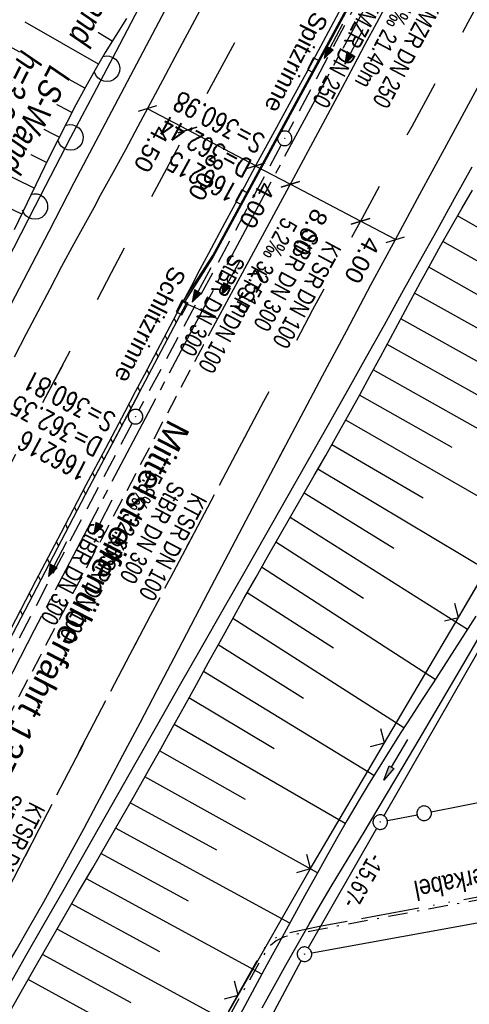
# Model space of a CAD drawing. Extents: x 509054 to 510017, y 459212 to 460305.
# Tile 6 of 63: x 509326 to 509372, y 459365 to 459466. Entities that reach past the tile are written whole.
import ezdxf

# ---------------------------------------------------------------- set-up
doc = ezdxf.new("R2010")
doc.units = 0
doc.header["$LTSCALE"] = 10
doc.header["$MEASUREMENT"] = 0
for name, pattern in [('ACAD_ISO13W100', [36, 12, -3, 12, -3, 0, -3, 0, -3]), ('ACHSE', [5.5, 4, -0.5, 0.5, -0.5]), ('AUSGEZOGEN', [0]), ('LT00', [0]), ('LT02', [0.4, 0.2, -0.2]), ('LT03', [0.5, 0.3, -0.2]), ('LT08', [0.42, 0.2, -0.1, 0.02, -0.1]), ('LT11', [0.3, 0.2, -0.1]), ('STRICHLINIE2', [0.375, 0.25, -0.125])]:
    doc.linetypes.add(name, pattern=pattern)
doc.layers.get('0').update_dxf_attribs({"linetype": 'LT00'})
for name, color, linetype in [('--EK_FBR', 1, 'LT00'), ('--EK_Halt-Pfeil', 4, 'LT00'), ('--EK_Haltung', 7, 'STRICHLINIE2'), ('--EK_Haltung-Text', 140, 'LT00'), ('--EK_Schacht-Text', 5, 'LT00'), ('--EL_DFK_AB_L', 21, 'LT00'), ('--EL_DFK_AB_P', 7, 'LT00'), ('--EL_Halt-Pfeil', 4, 'LT00'), ('--EL_Haltung', 182, 'STRICHLINIE2'), ('--EL_Haltung-Text', 182, 'LT00'), ('-AX-093', 35, 'ACHSE'), ('ABSTAND', 8, 'LT00'), ('BEMAßUNG', 255, 'Continuous'), ('DFK_AB_L', 21, 'LT00'), ('DFK_AB_P', 7, 'LT00'), ('DFK_GZPKT', 250, 'LT00'), ('DFK_KATASTER', 250, 'LT00'), ('GASLTG', 250, 'ACAD_ISO13W100'), ('GASLTG_TEXT', 250, 'Continuous'), ('LS-WAND_TEXT', 11, 'Continuous'), ('MITTELSTREIFEN-Ü_LINIE', 250, 'LT11'), ('MITTELSTREIFEN-Ü_TEXT', 11, 'LT03'), ('PFEIL', 140, 'AUSGEZOGEN'), ('RINNE_TEXT', 11, 'Continuous'), ('SCHLITZRINNE', 182, 'LT00'), ('V110_AFBR_BAB', 250, 'LT00'), ('V110_BOESCH', 250, 'LT00'), ('V110_BOSCHUNG', 250, 'LT00'), ('V110_GRABEN', 250, 'LT00'), ('V110_H_BORD', 8, 'LT00'), ('V110_KA_PRUF', 182, 'LT00'), ('V110_LAERM', 11, 'LT00'), ('V110_LD_MARK', 250, 'LT00'), ('V110_LG_MARK', 250, 'LT02'), ('V110_PARK_MS', 1, 'LT00'), ('V110_RINNE', 182, 'LT00'), ('V110_SCHLITZR', 182, 'LT00'), ('V110_SINKK', 182, 'LT00'), ('V110_ZAUN', 40, 'LT00'), ('V111_AFBR_BAB', 250, 'LT00'), ('V111_BOESCH', 250, 'LT00'), ('V111_BOSCHUNG', 250, 'LT00'), ('V111_GRABEN', 250, 'LT00'), ('V111_KA_PRUF', 182, 'LT00'), ('V111_LD_MARK', 250, 'LT00'), ('V111_LG_MARK', 250, 'LT02'), ('V111_SCHLITZR', 182, 'LT00'), ('V111_ZAUN', 40, 'LT00')]:
    doc.layers.add(name, color=color, linetype=linetype)
doc.styles.add('Arial', font='ARIAL.TTF')
doc.styles.add('Beschrift', font='ARIAL.TTF')
doc.styles.add('Haltungsbeschriftung', font='ARIAL.TTF', dxfattribs={"width": 0.75})
doc.styles.add('schachtbeschriftung', font='romans.shx', dxfattribs={"width": 0.75, "height": 2})
doc.styles.get("Standard").update_dxf_attribs({"font": 'ARIAL.TTF'})
doc.styles.add('Versorgungsltg', font='ARIAL.TTF', dxfattribs={"width": 0.8, "height": 2})

# ---------------------------------------------------------------- blocks, each defined once
blk = doc.blocks.new('SYMB7010')
at = {"color": 0, "linetype": 'ByBlock'}
for points in [[(-0.031408, 0.499213), (-0.093728, 0.49134), (-0.15457, 0.475719), (-0.212975, 0.452595), (-0.268021, 0.422333), (-0.31884, 0.385411), (-0.36463, 0.342411), (-0.40467, 0.29401), (-0.438329, 0.240973), (-0.465074, 0.184136), (-0.484486, 0.124395), (-0.496256, 0.062692), (-0.5002, 0)], [(-0.5002, 0), (-0.496256, -0.062692), (-0.484486, -0.124395), (-0.465075, -0.184136), (-0.438329, -0.240973), (-0.404671, -0.29401), (-0.36463, -0.342411), (-0.31884, -0.385411), (-0.268021, -0.422333), (-0.212975, -0.452595), (-0.154571, -0.475719), (-0.093728, -0.49134), (-0.031408, -0.499213), (0.031408, -0.499213)], [(0.5002, 0), (0.496256, 0.062692), (0.484485, 0.124395), (0.465074, 0.184136), (0.438329, 0.240973), (0.40467, 0.29401), (0.36463, 0.342411), (0.31884, 0.385411), (0.268021, 0.422333), (0.212975, 0.452595), (0.15457, 0.475719), (0.093728, 0.49134), (0.031408, 0.499213), (-0.031408, 0.499213)], [(0.031408, -0.499213), (0.093728, -0.491341), (0.15457, -0.475719), (0.212975, -0.452595), (0.268021, -0.422333), (0.31884, -0.385411), (0.36463, -0.342411), (0.404671, -0.294011), (0.438329, -0.240974), (0.465075, -0.184136), (0.484486, -0.124395), (0.496256, -0.062692), (0.500201, 0)]]:
    blk.add_lwpolyline(points, dxfattribs=at)
blk = doc.blocks.new('SYMB0003')
at = {"color": 0, "linetype": 'ByBlock'}
for p, q in [((-0.015712, 0), (0.010166, 0.012015)), ((0, -0.021257), (-0.015712, 0)), ((0.010166, 0.012015), (0, -0.021257))]:
    blk.add_line(p, q, dxfattribs=at)
for points in [[(-0.031395, 0.499013), (-0.093691, 0.491144), (-0.154509, 0.475528), (-0.21289, 0.452414), (-0.267913, 0.422164), (-0.318712, 0.385257), (-0.364484, 0.342274), (-0.404509, 0.293893), (-0.438154, 0.240877), (-0.464888, 0.184062), (-0.484292, 0.124345), (-0.496058, 0.062667), (-0.5, 0)], [(-0.5, 0), (-0.496058, -0.062667), (-0.484292, -0.124345), (-0.464888, -0.184062), (-0.438154, -0.240877), (-0.404509, -0.293893), (-0.364485, -0.342274), (-0.318712, -0.385257), (-0.267914, -0.422164), (-0.21289, -0.452414), (-0.154509, -0.475529), (-0.093691, -0.491144), (-0.031395, -0.499014), (0.031395, -0.499014)], [(0.5, 0), (0.496057, 0.062667), (0.484292, 0.124345), (0.464888, 0.184062), (0.438153, 0.240877), (0.404509, 0.293893), (0.364484, 0.342274), (0.318712, 0.385257), (0.267913, 0.422164), (0.21289, 0.452414), (0.154509, 0.475528), (0.093691, 0.491144), (0.031395, 0.499013), (-0.031395, 0.499013)], [(0.031395, -0.499014), (0.093691, -0.491144), (0.154509, -0.475529), (0.21289, -0.452414), (0.267914, -0.422164), (0.318712, -0.385257), (0.364485, -0.342274), (0.404509, -0.293893), (0.438154, -0.240877), (0.464889, -0.184062), (0.484292, -0.124345), (0.496058, -0.062667), (0.5, 0)]]:
    blk.add_lwpolyline(points, dxfattribs=at)
blk = doc.blocks.new('Pfreil3')
at = {"layer": 'PFEIL'}
blk.add_hatch(color=256, dxfattribs=at).paths.add_polyline_path([(-1.55, 0.27), (-1.55, -0.27), (0, 0)])
for p, q in [((-1.55, 0), (-4.83, 0)), ((-1.55, -0.27), (-1.55, 0.27)), ((-1.55, 0.27), (0, 0)), ((0, 0), (-1.55, -0.27))]:
    blk.add_line(p, q, dxfattribs=at)
blk = doc.blocks.new('SYMB7122')
at = {"color": 0, "linetype": 'ByBlock'}
for points in [[(-0.109975, -0.002365), (-0.106745, 0.026562), (-0.096041, 0.053629), (-0.078613, 0.076941), (-0.055681, 0.094866), (-0.028851, 0.106149), (0, 0.11)], [(0, 0.11), (0.028851, 0.106149), (0.055681, 0.094866), (0.078613, 0.076941), (0.096041, 0.053629), (0.106745, 0.026562), (0.109975, -0.002365)], [(-0.075234, -0.080249), (-0.093647, -0.057708), (-0.105504, -0.031126), (-0.109975, -0.002365)], [(0.109975, -0.002365), (0.105504, -0.031126), (0.093647, -0.057708), (0.075234, -0.080249)]]:
    blk.add_lwpolyline(points, dxfattribs=at)
blk = doc.blocks.new('_Oblique')
at = {"color": 0, "linetype": 'ByBlock', "lineweight": -2}
blk.add_line((-0.5, -0.5), (0.5, 0.5), dxfattribs=at)
blk = doc.blocks.new('SYMB0652')
at = {"color": 0, "linetype": 'ByBlock'}
blk.add_lwpolyline([(-0.15, -0.075), (0.15, -0.075), (0.15, 0.075), (-0.15, 0.075), (-0.15, -0.075)], dxfattribs=at)
blk = doc.blocks.new('SYMB0024')
at = {"color": 0, "linetype": 'ByBlock'}
for p, q in [((-0.5, 0.5), (0, 0)), ((0, 0), (0.5, 0.5))]:
    blk.add_line(p, q, dxfattribs=at)
blk = doc.blocks.new('SYMB0070')
at = {"color": 0, "linetype": 'ByBlock'}
for p, q in [((-0.5, 0), (0.2, 0)), ((0.5, 0), (0.2, 0.1)), ((0.2, 0.1), (0.2, 0)), ((0.468, 0), (0.21, 0.086)), ((0.21, 0.086), (0.21, -0.086)), ((0.21, -0.086), (0.468, 0)), ((0.22, -0.072), (0.437, 0)), ((0.23, -0.058), (0.405, 0)), ((0.24, -0.045), (0.374, 0)), ((0.342, 0), (0.25, 0.031)), ((0.25, 0.031), (0.25, -0.031)), ((0.25, -0.031), (0.342, 0)), ((0.26, -0.017), (0.31, 0)), ((0.27, -0.003), (0.279, 0))]:
    blk.add_line(p, q, dxfattribs=at)
for points in [[(0.2, 0), (0.2, -0.1), (0.5, 0)], [(0.437, 0), (0.22, 0.072), (0.22, -0.072)], [(0.405, 0), (0.23, 0.058), (0.23, -0.058)], [(0.374, 0), (0.24, 0.045), (0.24, -0.045)], [(0.31, 0), (0.26, 0.017), (0.26, -0.017)], [(0.279, 0), (0.27, 0.003), (0.27, -0.003)]]:
    blk.add_lwpolyline(points, dxfattribs=at)

msp = doc.modelspace()

# ---------------------------------------------------------------- linework, layer by layer
at = {"layer": '--EK_FBR'}
for points in [[(509290.81, 459365.58), (509299.42, 459384.34), (509309.45, 459405.59), (509319.52, 459426.17), (509329.1, 459444.59), (509331.69, 459449.58), (509341.72, 459468.61), (509344.27, 459473.29), (509352.93, 459489.1), (509359, 459500.23), (509365.25, 459511.56), (509367.57, 459515.68), (509370.03, 459520.19), (509373.45, 459526.27), (509381.26, 459540.26), (509388.97, 459553.97), (509398, 459570.09)], [(509325.16, 459367.24), (509326.72, 459369.96), (509328.61, 459373.28), (509330.51, 459376.6), (509332.4, 459379.93), (509334.28, 459383.26), (509336.17, 459386.59), (509338.06, 459389.91), (509340.3, 459393.84), (509342.54, 459397.77), (509344.78, 459401.7), (509347.02, 459405.63), (509349.27, 459409.56), (509351.42, 459413.33), (509353.57, 459417.11), (509355.71, 459420.88), (509357.85, 459424.67), (509359.98, 459428.45), (509361.8, 459431.7), (509363.61, 459434.95), (509365.42, 459438.2), (509367.22, 459441.45), (509369.03, 459444.7), (509370.84, 459447.95), (509372.66, 459451.2)], [(509346.43, 459435.55), (509345.22, 459436.14), (509344.42, 459436.57), (509343.22, 459437.09)], [(509316.06, 459351.35), (509317.37, 459353.67), (509318.92, 459356.39), (509320.48, 459359.11), (509322.04, 459361.82), (509323.6, 459364.53), (509325.16, 459367.24), (509326.72, 459369.96), (509328.61, 459373.28), (509330.51, 459376.6), (509332.4, 459379.93), (509334.28, 459383.26), (509336.17, 459386.59), (509338.06, 459389.91), (509340.3, 459393.84), (509342.54, 459397.77), (509344.78, 459401.7), (509347.02, 459405.63), (509349.27, 459409.56), (509351.42, 459413.33), (509353.57, 459417.11), (509355.71, 459420.88), (509355.91, 459421.24)]]:
    msp.add_lwpolyline(points, dxfattribs=at)
at = {"layer": '--EK_FBR', "color": 2}
msp.add_lwpolyline([(509363.98, 459468.21), (509362.79, 459466), (509361.61, 459463.79), (509360.43, 459461.57), (509359.25, 459459.36), (509354.25, 459450.03), (509349.23, 459440.72), (509348.3, 459439), (509347.36, 459437.27), (509346.43, 459435.55)], dxfattribs=at)
at = {"layer": '--EK_Haltung'}
for p, q in [((509363.02, 459472.39), (509353.7, 459454.8)), ((509353, 459453.48), (509338.35, 459426.15)), ((509337.65, 459424.82), (509323.15, 459397.24))]:
    msp.add_line(p, q, dxfattribs=at)
at = {"layer": '--EL_DFK_AB_L'}
for p, q in [((509380.5, 459413.99), (509363.55, 459384.39)), ((509362.81, 459383.09), (509355.76, 459370.79)), ((509355.04, 459369.48), (509338.54, 459338.67))]:
    msp.add_line(p, q, dxfattribs=at)
at = {"layer": '--EL_Haltung'}
for p, q in [((509363.02, 459472.39), (509353.7, 459454.8)), ((509353, 459453.48), (509338.35, 459426.15)), ((509337.65, 459424.82), (509323.15, 459397.24))]:
    msp.add_line(p, q, dxfattribs=at)
at = {"layer": '-AX-093', "ltscale": 0.2}
msp.add_lwpolyline([(509418.47, 459569.76), (509412.22, 459558.78), (509405.99, 459547.79), (509399.79, 459536.78), (509393.61, 459525.76), (509387.46, 459514.73), (509381.34, 459503.68), (509375.24, 459492.61), (509369.18, 459481.53), (509363.14, 459470.43), (509357.13, 459459.32), (509351.16, 459448.19), (509345.21, 459437.04), (509339.3, 459425.88), (509333.42, 459414.7), (509327.57, 459403.5), (509321.76, 459392.28), (509315.98, 459381.05), (509310.23, 459369.8), (509304.53, 459358.53)], dxfattribs=at)
at = {"layer": 'BEMAßUNG'}
for p, q in [((509343.35, 459455.01), (509339.22, 459457.19)), ((509350.37, 459451.31), (509343.35, 459455.01)), ((509353.93, 459449.41), (509350.36, 459451.29)), ((509361.15, 459445.61), (509353.93, 459449.41)), ((509364.75, 459443.71), (509361.15, 459445.61))]:
    msp.add_line(p, q, dxfattribs=at)
at = {"layer": 'DFK_AB_L'}
for p, q in [((509380.5, 459413.99), (509363.55, 459384.39)), ((509362.81, 459383.09), (509355.76, 459370.79)), ((509355.04, 459369.48), (509338.54, 459338.67))]:
    msp.add_line(p, q, dxfattribs=at)
at = {"layer": 'DFK_KATASTER'}
for p, q in [((509368.44, 459384.8), (509413.9, 459393.87)), ((509363.92, 459383.89), (509366.97, 459384.5)), ((509356.13, 459370.27), (509394.3, 459377.21)), ((509355.04, 459369.48), (509338.54, 459338.67))]:
    msp.add_line(p, q, dxfattribs=at)
at = {"layer": 'GASLTG', "ltscale": 0.05, "flags": 128}
msp.add_lwpolyline([(509732.48, 459567.69), (509729.94, 459565.36), (509725.51, 459562.81), (509720.09, 459559.78), (509714.04, 459556.13), (509710.28, 459553.89), (509696.3, 459545.64), (509680.28, 459535.94), (509675.54, 459533.13), (509662.67, 459524.53), (509661.31, 459523.49), (509654.68, 459518.01), (509641.53, 459507.31), (509616.04, 459486.4), (509597.79, 459472.06), (509592.36, 459467.67), (509583.44, 459461.06), (509571.13, 459452.34), (509560.96, 459446.08), (509536.18, 459431.58), (509531.7, 459429.29), (509524.56, 459425.59), (509512.62, 459419.97), (509500.19, 459414.01), (509494.35, 459411.46), (509484.5, 459407.13), (509475.95, 459403.85), (509460.65, 459398.15), (509446.94, 459393.44), (509428.45, 459387.85), (509407.17, 459382.36), (509385.48, 459378.15), (509377.07, 459376.74), (509356.92, 459372.99), (509353.25, 459372.22), (509352.3, 459371.75), (509351.45, 459371.07), (509350.6, 459369.66), (509337.3, 459345.94), (509334.65, 459340.87)], dxfattribs=at)
at = {"layer": 'GASLTG', "color": 80, "linetype": 'LT08', "flags": 128}
msp.add_lwpolyline([(509732.69, 459567.46), (509730.12, 459565.11), (509725.66, 459562.54), (509720.24, 459559.52), (509714.19, 459555.87), (509710.44, 459553.63), (509696.46, 459545.39), (509680.44, 459535.68), (509675.7, 459532.87), (509662.84, 459524.29), (509661.5, 459523.26), (509654.87, 459517.78), (509641.72, 459507.07), (509616.22, 459486.16), (509597.97, 459471.82), (509592.54, 459467.43), (509583.62, 459460.81), (509571.3, 459452.09), (509561.11, 459445.83), (509536.33, 459431.32), (509531.84, 459429.02), (509524.69, 459425.32), (509512.75, 459419.7), (509500.31, 459413.74), (509494.47, 459411.18), (509484.61, 459406.86), (509476.06, 459403.57), (509460.75, 459397.86), (509447.03, 459393.15), (509428.53, 459387.57), (509407.23, 459382.07), (509385.53, 459377.85), (509377.12, 459376.45), (509356.97, 459372.69), (509353.34, 459371.94), (509352.47, 459371.5), (509351.68, 459370.87), (509350.86, 459369.51), (509337.56, 459345.79), (509334.92, 459340.72)], dxfattribs=at)
at = {"layer": 'MITTELSTREIFEN-Ü_LINIE', "flags": 128}
msp.add_lwpolyline([(509346.43, 459435.55), (509345.01, 459432.89), (509343.6, 459430.23), (509342.19, 459427.57), (509341.7, 459426.63), (509340.79, 459424.9), (509339.39, 459422.24), (509338, 459419.57), (509336.6, 459416.9), (509334.49, 459412.86), (509332.37, 459408.83), (509330.26, 459404.8), (509328.14, 459400.76), (509326.03, 459396.73), (509323.39, 459391.66), (509320.76, 459386.59), (509318.14, 459381.52), (509315.53, 459376.44), (509313.51, 459372.48), (509311.49, 459368.51), (509309.48, 459364.55), (509307.47, 459360.58), (509305.75, 459357.16)], dxfattribs=at)
at = {"layer": 'SCHLITZRINNE'}
for p, q in [((509341.97, 459435.59), (509342.19, 459435.15)), ((509341.04, 459433.82), (509341.26, 459433.38)), ((509340.11, 459432.06), (509340.33, 459431.62)), ((509339.17, 459430.29), (509339.39, 459429.85)), ((509338.24, 459428.53), (509338.46, 459428.09)), ((509337.31, 459426.76), (509337.53, 459426.32)), ((509336.37, 459425), (509336.6, 459424.56)), ((509335.44, 459423.23), (509335.66, 459422.79)), ((509334.51, 459421.47), (509334.73, 459421.03)), ((509333.58, 459419.7), (509333.8, 459419.26)), ((509332.65, 459417.93), (509332.87, 459417.49)), ((509331.71, 459416.17), (509331.94, 459415.72)), ((509330.78, 459414.4), (509331.01, 459413.95)), ((509329.85, 459412.63), (509330.08, 459412.17)), ((509328.92, 459410.85), (509329.15, 459410.4)), ((509327.99, 459409.08), (509328.22, 459408.62)), ((509327.07, 459407.31), (509327.3, 459406.85)), ((509326.14, 459405.53), (509326.37, 459405.08))]:
    msp.add_line(p, q, dxfattribs=at)
msp.add_lwpolyline([(509342.88, 459437.31), (509340.89, 459433.53), (509338.89, 459429.76), (509337.98, 459428.04), (509336.89, 459425.98), (509334.9, 459422.2), (509332.9, 459418.42), (509330.3, 459413.48), (509327.71, 459408.53), (509325.12, 459403.58), (509322.54, 459398.63), (509320.4, 459394.49), (509318.27, 459390.35), (509316.13, 459386.21), (509314.01, 459382.07), (509311.88, 459377.92), (509309.87, 459373.99), (509307.86, 459370.05), (509305.85, 459366.11), (509303.85, 459362.17), (509302.3, 459359.1)], dxfattribs=at)
at = {"layer": 'V110_AFBR_BAB'}
for points in [[(509290.81, 459365.58), (509299.42, 459384.34), (509309.45, 459405.59), (509319.52, 459426.17), (509329.1, 459444.59), (509331.69, 459449.58), (509341.72, 459468.61), (509344.27, 459473.29), (509352.93, 459489.1), (509359, 459500.23), (509365.25, 459511.56), (509367.57, 459515.68), (509370.03, 459520.19), (509373.45, 459526.27), (509381.26, 459540.26), (509388.97, 459553.97), (509398, 459570.09)], [(509325.16, 459367.24), (509326.72, 459369.96), (509328.61, 459373.28), (509330.51, 459376.6), (509332.4, 459379.93), (509334.28, 459383.26), (509336.17, 459386.59), (509338.06, 459389.91), (509340.3, 459393.84), (509342.54, 459397.77), (509344.78, 459401.7), (509347.02, 459405.63), (509349.27, 459409.56), (509351.42, 459413.33), (509353.57, 459417.11), (509355.71, 459420.88), (509357.85, 459424.67), (509359.98, 459428.45), (509361.8, 459431.7), (509363.61, 459434.95), (509365.42, 459438.2), (509367.22, 459441.45), (509369.03, 459444.7), (509370.84, 459447.95), (509372.66, 459451.2)]]:
    msp.add_lwpolyline(points, dxfattribs=at)
at = {"layer": 'V110_AFBR_BAB', "color": 0}
msp.add_lwpolyline([(509363.98, 459468.21), (509362.79, 459466), (509361.61, 459463.79), (509360.43, 459461.57), (509359.25, 459459.36), (509354.25, 459450.03), (509349.23, 459440.72), (509348.3, 459439), (509347.36, 459437.27), (509346.43, 459435.55)], dxfattribs=at)
at = {"layer": 'V110_BOESCH'}
for points in [[(509337.08, 459466.49), (509335.97, 459464.74), (509334.89, 459462.98), (509333.86, 459461.2), (509332.85, 459459.41), (509331.87, 459457.6), (509330.92, 459455.78), (509329.99, 459453.96), (509329.08, 459452.12), (509328.18, 459450.27), (509327.29, 459448.43), (509326.41, 459446.57), (509325.53, 459444.72)], [(509324.75, 459363.64), (509326.28, 459366.35), (509327.82, 459369.04), (509329.26, 459371.55), (509330.7, 459374.05), (509332.15, 459376.55), (509333.6, 459379.04), (509335.05, 459381.54), (509336.49, 459384.04), (509337.92, 459386.55), (509339.35, 459389.06), (509340.59, 459391.27), (509341.82, 459393.48), (509343.04, 459395.69), (509344.26, 459397.91), (509345.48, 459400.13), (509346.71, 459402.34), (509347.93, 459404.56), (509349.16, 459406.77), (509350.4, 459408.97), (509351.59, 459411.06), (509352.78, 459413.15), (509353.98, 459415.23), (509355.18, 459417.32), (509356.38, 459419.41), (509357.57, 459421.49), (509358.76, 459423.59), (509359.94, 459425.69), (509361.11, 459427.8), (509362.16, 459429.71), (509363.2, 459431.63), (509364.23, 459433.56), (509365.26, 459435.48), (509366.29, 459437.41), (509367.33, 459439.33), (509368.38, 459441.24), (509369.43, 459443.15), (509370.5, 459445.05), (509371.59, 459446.93), (509372.69, 459448.8)]]:
    msp.add_lwpolyline(points, dxfattribs=at)
at = {"layer": 'V110_BOSCHUNG'}
for p, q in [((509335.6, 459464.14), (509320.54, 459473.37)), ((509332.8, 459459.31), (509317.77, 459467.57)), ((509334.18, 459461.76), (509326.65, 459466.11)), ((509330.14, 459454.26), (509315.1, 459461.87)), ((509331.45, 459456.81), (509323.94, 459460.76)), ((509327.57, 459449.02), (509312.37, 459456.35)), ((509328.85, 459451.66), (509321.3, 459455.37)), ((509326.29, 459446.33), (509318.64, 459449.99)), ((509390.36, 459435.19), (509371.13, 459446.15)), ((509379.26, 459438.06), (509369.63, 459443.51)), ((509387.44, 459430.03), (509368.17, 459440.86)), ((509376.35, 459432.82), (509366.72, 459438.2)), ((509384.53, 459424.83), (509365.29, 459435.54)), ((509373.47, 459427.55), (509363.88, 459432.9)), ((509381.59, 459419.55), (509362.47, 459430.29)), ((509370.58, 459422.3), (509361.06, 459427.71)), ((509378.57, 459414.22), (509359.64, 459425.14)), ((509367.61, 459417.08), (509358.2, 459422.6)), ((509375.44, 459408.89), (509356.77, 459420.09)), ((509364.58, 459411.91), (509355.34, 459417.61)), ((509372.15, 459403.57), (509353.91, 459415.11)), ((509361.47, 459406.77), (509352.45, 459412.57)), ((509368.84, 459398.43), (509350.98, 459409.99)), ((509358.36, 459401.64), (509349.49, 459407.36)), ((509365.62, 459393.45), (509348, 459404.69)), ((509355.28, 459396.48), (509346.51, 459401.99)), ((509362.53, 459388.53), (509345.01, 459399.26)), ((509352.27, 459391.29), (509343.5, 459396.53)), ((509359.59, 459383.58), (509341.99, 459393.79)), ((509349.32, 459386.07), (509340.48, 459391.08)), ((509356.73, 459378.52), (509338.97, 459388.39)), ((509346.38, 459380.84), (509337.46, 459385.74)), ((509353.88, 459373.33), (509335.95, 459383.11)), ((509343.45, 459375.61), (509334.44, 459380.5)), ((509351.01, 459368.08), (509332.94, 459377.9)), ((509340.51, 459370.37), (509331.43, 459375.31)), ((509348.15, 459362.81), (509329.93, 459372.71)), ((509337.57, 459365.14), (509328.44, 459370.12)), ((509345.26, 459357.52), (509326.95, 459367.53))]:
    msp.add_line(p, q, dxfattribs=at)
at = {"layer": 'V110_GRABEN'}
for points in [[(509373.02, 459404.95), (509371.93, 459403.23), (509370.83, 459401.51), (509369.73, 459399.8), (509368.62, 459398.09), (509367.51, 459396.37), (509366.4, 459394.66), (509365.3, 459392.95), (509364.21, 459391.22), (509363.13, 459389.5), (509362.06, 459387.76), (509360.92, 459385.85), (509359.79, 459383.93), (509358.69, 459382.01), (509357.59, 459380.07), (509356.51, 459378.13), (509355.43, 459376.18), (509354.36, 459374.23), (509353.3, 459372.27), (509351.53, 459369.03), (509349.77, 459365.78), (509348, 459362.54)], [(509351.05, 459364.61), (509352.27, 459366.85), (509353.51, 459369.08), (509354.76, 459371.3), (509355.88, 459373.24), (509357.01, 459375.18), (509358.15, 459377.11), (509359.31, 459379.04), (509360.46, 459380.96), (509361.62, 459382.89), (509362.78, 459384.81), (509363.93, 459386.74), (509365.56, 459389.48), (509367.19, 459392.23), (509368.8, 459394.98), (509370.41, 459397.73), (509372.02, 459400.49), (509373.63, 459403.25)]]:
    msp.add_lwpolyline(points, dxfattribs=at)
at = {"layer": 'V110_H_BORD'}
msp.add_lwpolyline([(509366.86, 459481.5), (509365.05, 459477.14), (509346.03, 459442), (509343, 459437.25)], dxfattribs=at)
at = {"layer": 'V110_LAERM'}
msp.add_line((509327.64, 459447.12), (509323.97, 459440.01), dxfattribs=at)
for points in [[(509338.79, 459468.37), (509338.3, 459467.5), (509335.99, 459463.05), (509335.06, 459461.3)], [(509335.06, 459461.3), (509333.64, 459458.63), (509331.3, 459454.23)], [(509331.3, 459454.23), (509331.3, 459454.23), (509327.64, 459447.12)]]:
    msp.add_lwpolyline(points, dxfattribs=at)
at = {"layer": 'V110_LD_MARK'}
for points in [[(509344.58, 459467.24), (509343.31, 459464.87), (509342.04, 459462.49), (509340.77, 459460.11), (509339.5, 459457.73), (509338.23, 459455.35), (509336.96, 459452.97), (509335.68, 459450.6), (509334.38, 459448.24), (509333.7, 459446.99), (509333.02, 459445.75), (509332.33, 459444.51), (509331.65, 459443.27), (509330.4, 459440.95), (509329.17, 459438.62), (509327.94, 459436.29), (509326.73, 459433.95), (509325.53, 459431.6)], [(509325.72, 459370.56), (509327.14, 459373.04), (509328.55, 459375.53), (509329.94, 459378.03), (509331.31, 459380.54), (509332.67, 459383.05), (509334.02, 459385.57), (509335.37, 459388.1), (509336.7, 459390.63), (509338.47, 459393.97), (509340.23, 459397.32), (509341.98, 459400.67), (509343.73, 459404.02), (509345.48, 459407.37), (509347.24, 459410.72), (509349.73, 459415.47), (509352.22, 459420.22), (509354.73, 459424.96), (509357.24, 459429.69), (509359.73, 459434.37), (509362.23, 459439.05), (509364.75, 459443.72), (509367.26, 459448.39), (509369.78, 459453.06), (509374.56, 459461.87)]]:
    msp.add_lwpolyline(points, dxfattribs=at)
at = {"layer": 'V110_LG_MARK', "ltscale": 3, "flags": 128}
for points in [[(509433.16, 459574.98), (509432.67, 459574.07), (509432.17, 459573.16), (509431.1, 459571.24), (509430.03, 459569.34), (509428.94, 459567.44), (509427.84, 459565.55), (509426.74, 459563.66), (509425.63, 459561.77), (509424.52, 459559.88), (509423.42, 459557.99), (509422.32, 459556.1), (509421.01, 459553.83), (509419.71, 459551.57), (509418.42, 459549.3), (509417.13, 459547.02), (509415.84, 459544.75), (509414.55, 459542.48), (509412.94, 459539.65), (509411.33, 459536.82), (509409.72, 459533.99), (509408.12, 459531.16), (509406.51, 459528.33), (509404.91, 459525.49), (509403.47, 459522.91), (509402.02, 459520.33), (509400.59, 459517.75), (509399.15, 459515.16), (509397.72, 459512.58), (509395.29, 459508.2), (509392.87, 459503.83), (509390.45, 459499.45), (509388.15, 459495.28), (509385.85, 459491.1), (509383.56, 459486.92), (509381.71, 459483.52), (509379.85, 459480.12), (509378, 459476.72), (509375.1, 459471.38), (509372.2, 459466.05), (509369.31, 459460.71), (509366.42, 459455.37), (509363.86, 459450.65), (509361.31, 459445.93), (509358.77, 459441.2), (509356.23, 459436.47), (509353.7, 459431.74), (509351.18, 459427.03), (509348.68, 459422.32), (509346.18, 459417.6), (509343.68, 459412.88), (509341.6, 459408.93), (509339.51, 459404.97), (509337.43, 459401.01), (509335.35, 459397.05), (509333.28, 459393.08), (509330.66, 459388.04), (509328.05, 459382.98), (509325.45, 459377.93), (509322.86, 459372.86), (509320.31, 459367.85), (509317.77, 459362.84), (509315.23, 459357.82), (509312.87, 459353.14)], [(509295.41, 459362.99), (509297.21, 459366.55), (509299.8, 459371.63), (509302.4, 459376.71), (509305.01, 459381.79), (509307.55, 459386.73), (509310.1, 459391.66), (509312.65, 459396.6), (509315.21, 459401.53), (509317.34, 459405.63), (509319.47, 459409.73), (509321.6, 459413.83), (509323.74, 459417.93), (509325.89, 459422.02), (509328.29, 459426.6), (509330.7, 459431.18), (509333.12, 459435.76), (509335.54, 459440.33), (509337.03, 459443.16), (509338.53, 459445.98), (509343.58, 459455.44), (509348.67, 459464.88), (509350.53, 459468.32), (509352.4, 459471.75), (509354.28, 459475.18), (509356.15, 459478.61), (509358.03, 459482.04), (509359.9, 459485.47), (509361.66, 459488.68), (509363.42, 459491.9), (509365.18, 459495.11), (509366.94, 459498.32), (509368.87, 459501.84), (509370.8, 459505.36), (509372.74, 459508.89), (509374.22, 459511.58), (509375.69, 459514.27), (509377.17, 459516.97), (509378.65, 459519.66), (509380.13, 459522.35), (509381.89, 459525.53), (509383.66, 459528.71), (509385.42, 459531.89), (509387.19, 459535.06)]]:
    msp.add_lwpolyline(points, dxfattribs=at)
at = {"layer": 'V110_PARK_MS'}
msp.add_lwpolyline([(509346.43, 459435.55), (509345.22, 459436.14), (509344.42, 459436.57), (509343.22, 459437.09)], dxfattribs=at)
at = {"layer": 'V110_RINNE'}
for points in [[(509366.19, 459481.71), (509364.44, 459477.5), (509355.72, 459461.16), (509354.01, 459458.02), (509352.29, 459454.88), (509350.59, 459451.74), (509348.89, 459448.6), (509347.19, 459445.45), (509345.51, 459442.29), (509344.63, 459440.63), (509343.76, 459438.97), (509342.88, 459437.31)], [(509342.88, 459437.31), (509345.94, 459442.06), (509364.96, 459477.2), (509366.74, 459481.55)]]:
    msp.add_lwpolyline(points, dxfattribs=at)
at = {"layer": 'V110_SCHLITZR'}
msp.add_lwpolyline([(509302.66, 459358.9), (509312.22, 459377.71), (509322.91, 459398.46), (509333.27, 459418.26), (509343.22, 459437.09), (509343, 459437.25), (509342.88, 459437.31)], dxfattribs=at)
at = {"layer": 'V110_ZAUN'}
for p, q in [((509371.22, 459404.82), (509378.82, 459417.75)), ((509363.61, 459391.89), (509371.22, 459404.82)), ((509348.58, 459365.93), (509356.02, 459378.96)), ((509341.15, 459352.9), (509348.58, 459365.93))]:
    msp.add_line(p, q, dxfattribs=at)
msp.add_lwpolyline([(509356.02, 459378.96), (509356.31, 459379.48), (509363.61, 459391.89)], dxfattribs=at)
at = {"layer": 'V111_AFBR_BAB'}
msp.add_lwpolyline([(509316.06, 459351.35), (509317.37, 459353.67), (509318.92, 459356.39), (509320.48, 459359.11), (509322.04, 459361.82), (509323.6, 459364.53), (509325.16, 459367.24), (509326.72, 459369.96), (509328.61, 459373.28), (509330.51, 459376.6), (509332.4, 459379.93), (509334.28, 459383.26), (509336.17, 459386.59), (509338.06, 459389.91), (509340.3, 459393.84), (509342.54, 459397.77), (509344.78, 459401.7), (509347.02, 459405.63), (509349.27, 459409.56), (509351.42, 459413.33), (509353.57, 459417.11), (509355.71, 459420.88), (509355.91, 459421.24)], dxfattribs=at)
at = {"layer": 'V111_BOESCH'}
msp.add_lwpolyline([(509324.75, 459363.64), (509326.28, 459366.35), (509327.82, 459369.04), (509329.26, 459371.55), (509330.7, 459374.05), (509332.15, 459376.55), (509333.6, 459379.04), (509335.05, 459381.54), (509336.49, 459384.04), (509337.92, 459386.55), (509339.35, 459389.06), (509340.59, 459391.27), (509341.82, 459393.48), (509343.04, 459395.69), (509344.26, 459397.91), (509345.48, 459400.13), (509346.71, 459402.34), (509347.93, 459404.56), (509349.16, 459406.77), (509350.4, 459408.97), (509351.59, 459411.06), (509352.78, 459413.15), (509353.98, 459415.23), (509355.18, 459417.32), (509356.38, 459419.41), (509357.16, 459420.77)], dxfattribs=at)
at = {"layer": 'V111_BOSCHUNG'}
for p, q in [((509375.44, 459408.89), (509356.77, 459420.09)), ((509364.58, 459411.91), (509355.34, 459417.61)), ((509372.15, 459403.57), (509353.91, 459415.11)), ((509361.47, 459406.77), (509352.45, 459412.57)), ((509368.84, 459398.43), (509350.98, 459409.99)), ((509358.36, 459401.64), (509349.49, 459407.36)), ((509365.62, 459393.45), (509348, 459404.69)), ((509355.28, 459396.48), (509346.51, 459401.99)), ((509362.53, 459388.53), (509345.01, 459399.26)), ((509352.27, 459391.29), (509343.5, 459396.53)), ((509359.59, 459383.58), (509341.99, 459393.79)), ((509349.32, 459386.07), (509340.48, 459391.08)), ((509356.73, 459378.52), (509338.97, 459388.39)), ((509346.38, 459380.84), (509337.46, 459385.74)), ((509353.88, 459373.33), (509335.95, 459383.11)), ((509343.45, 459375.61), (509334.44, 459380.5)), ((509351.01, 459368.08), (509332.94, 459377.9)), ((509340.51, 459370.37), (509331.43, 459375.31)), ((509348.15, 459362.81), (509329.93, 459372.71)), ((509337.57, 459365.14), (509328.44, 459370.12)), ((509345.26, 459357.52), (509326.95, 459367.53))]:
    msp.add_line(p, q, dxfattribs=at)
at = {"layer": 'V111_GRABEN'}
for points in [[(509351.05, 459364.61), (509352.27, 459366.85), (509353.51, 459369.08), (509354.76, 459371.3), (509355.88, 459373.24), (509357.01, 459375.18), (509358.15, 459377.11), (509359.31, 459379.04), (509360.46, 459380.96), (509361.62, 459382.89), (509362.78, 459384.81), (509363.93, 459386.74), (509365.56, 459389.48), (509367.19, 459392.23), (509368.8, 459394.98), (509370.41, 459397.73), (509372.02, 459400.49), (509373.63, 459403.25), (509375.23, 459406.01), (509377.04, 459409.1), (509378.84, 459412.19), (509379.01, 459412.48)], [(509373.02, 459404.95), (509371.93, 459403.23), (509370.83, 459401.51), (509369.73, 459399.8), (509368.62, 459398.09), (509367.51, 459396.37), (509366.4, 459394.66), (509365.3, 459392.95), (509364.21, 459391.22), (509363.13, 459389.5), (509362.06, 459387.76), (509360.92, 459385.85), (509359.79, 459383.93), (509358.69, 459382.01), (509357.59, 459380.07), (509356.51, 459378.13), (509355.43, 459376.18), (509354.36, 459374.23), (509353.3, 459372.27), (509351.53, 459369.03), (509349.77, 459365.78), (509348, 459362.54)]]:
    msp.add_lwpolyline(points, dxfattribs=at)
at = {"layer": 'V111_LD_MARK'}
msp.add_lwpolyline([(509322.11, 459364.42), (509323.32, 459366.46), (509324.53, 459368.51), (509325.72, 459370.56), (509327.14, 459373.04), (509328.55, 459375.53), (509329.94, 459378.03), (509331.31, 459380.54), (509332.67, 459383.05), (509334.02, 459385.57), (509335.37, 459388.1), (509336.7, 459390.63), (509338.47, 459393.97), (509340.23, 459397.32), (509341.98, 459400.67), (509343.73, 459404.02), (509345.48, 459407.37), (509347.24, 459410.72), (509349.73, 459415.47), (509352.22, 459420.22), (509353.29, 459422.23)], dxfattribs=at)
at = {"layer": 'V111_LG_MARK', "ltscale": 3, "flags": 128}
for points in [[(509295.41, 459362.99), (509297.21, 459366.55), (509299.8, 459371.63), (509302.4, 459376.71), (509305.01, 459381.79), (509307.55, 459386.73), (509310.1, 459391.66), (509312.65, 459396.6), (509315.21, 459401.53), (509317.34, 459405.63), (509319.47, 459409.73), (509321.6, 459413.83), (509323.74, 459417.93), (509325.89, 459422.02), (509328.29, 459426.6), (509330.54, 459430.86)], [(509349.42, 459423.7), (509348.68, 459422.32), (509346.18, 459417.6), (509343.68, 459412.88), (509341.6, 459408.93), (509339.51, 459404.97), (509337.43, 459401.01), (509335.35, 459397.05), (509333.28, 459393.08), (509330.66, 459388.04), (509328.05, 459382.98), (509325.45, 459377.93), (509322.86, 459372.86), (509320.31, 459367.85), (509317.77, 459362.84), (509315.23, 459357.82), (509312.87, 459353.14)]]:
    msp.add_lwpolyline(points, dxfattribs=at)
at = {"layer": 'V111_SCHLITZR'}
msp.add_lwpolyline([(509302.66, 459358.9), (509312.22, 459377.71), (509322.91, 459398.46), (509333.27, 459418.26), (509338.36, 459427.89)], dxfattribs=at)
at = {"layer": 'V111_ZAUN'}
for p, q in [((509371.22, 459404.82), (509376.32, 459413.5)), ((509363.61, 459391.89), (509371.22, 459404.82)), ((509348.58, 459365.93), (509356.02, 459378.96)), ((509341.15, 459352.9), (509348.58, 459365.93))]:
    msp.add_line(p, q, dxfattribs=at)
msp.add_lwpolyline([(509356.02, 459378.96), (509356.31, 459379.48), (509363.61, 459391.89)], dxfattribs=at)

# ---------------------------------------------------------------- block references
at = {"layer": '--EK_Halt-Pfeil', "yscale": 4, "zscale": 4}
for p, xscale, rotation in [((509360.47, 459463.56), 3.999999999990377, 242.0802200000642), ((509347.79, 459439.78), 4.000000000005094, 241.8138800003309), ((509334.65, 459415.11), 3.999999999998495, 242.2744499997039)]:
    msp.add_blockref('SYMB0070', p, dxfattribs=dict(at, xscale=xscale, rotation=rotation))
at = {"layer": '--EL_DFK_AB_P', "xscale": 1.500000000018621, "yscale": 1.5, "zscale": 1.5, "rotation": 264.7377099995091}
for p in [(509363.18, 459383.74), (509355.39, 459370.14)]:
    msp.add_blockref('SYMB0003', p, dxfattribs=at)
at = {"layer": '--EL_Halt-Pfeil', "yscale": 4, "zscale": 4}
for p, xscale, rotation in [((509358.36, 459464.13), 3.999999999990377, 242.0802200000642), ((509344.79, 459439.05), 4.000000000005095, 241.8138800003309), ((509329.96, 459410.81), 3.999999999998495, 242.2744499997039)]:
    msp.add_blockref('SYMB0070', p, dxfattribs=dict(at, xscale=xscale, rotation=rotation))
at = {"layer": 'BEMAßUNG', "xscale": 1.4, "yscale": 1.4, "zscale": 1.4}
for p, rotation in [((509339.22, 459457.19), 152.198618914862), ((509343.35, 459455.01), 152.198618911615), ((509343.35, 459455.01), 332.198618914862), ((509350.36, 459451.29), 152.1986189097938), ((509350.37, 459451.31), 332.1986189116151), ((509353.93, 459449.41), 332.1986189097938), ((509353.93, 459449.41), 152.1986189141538), ((509361.15, 459445.61), 152.1986189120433), ((509361.15, 459445.61), 332.1986189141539), ((509364.75, 459443.71), 332.1986189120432)]:
    msp.add_blockref('_Oblique', p, dxfattribs=dict(at, rotation=rotation))
at = {"layer": 'DFK_AB_P', "xscale": 1.500000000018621, "yscale": 1.5, "zscale": 1.5, "rotation": 264.7377099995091}
for p in [(509363.18, 459383.74), (509355.39, 459370.14)]:
    msp.add_blockref('SYMB0003', p, dxfattribs=at)
at = {"layer": 'DFK_GZPKT', "xscale": 1.500000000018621, "yscale": 1.5, "zscale": 1.5, "rotation": 264.7377099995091}
msp.add_blockref('SYMB7010', (509367.7, 459384.65), dxfattribs=at)
at = {"layer": 'PFEIL', "rotation": 239.4811003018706}
msp.add_blockref('Pfreil3', (509363.56, 459388.07), dxfattribs=at)
at = {"layer": 'V110_KA_PRUF', "xscale": 1.499999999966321, "yscale": 1.5, "zscale": 1.5, "rotation": 240.5925000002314}
for p in [(509353.35, 459454.14), (509338, 459425.48)]:
    msp.add_blockref('SYMB0003', p, dxfattribs=at)
at = {"layer": 'V110_LAERM', "yscale": 12, "zscale": 12}
for p, xscale, rotation in [((509335.06, 459461.3), 11.99999999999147, 241.9390299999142), ((509331.3, 459454.23), 12.00000000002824, 242.0613900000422), ((509327.64, 459447.12), 12.0000000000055, 242.7226599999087)]:
    msp.add_blockref('SYMB7122', p, dxfattribs=dict(at, xscale=xscale, rotation=rotation))
at = {"layer": 'V110_SINKK', "yscale": 4.5, "zscale": 4.5}
for p, xscale, rotation in [((509356.3, 459461.66), 4.499999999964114, 241.5731368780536), ((509348.92, 459448.07), 4.499999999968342, 241.5731368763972), ((509342.8, 459436.73), 4.499999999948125, 242.1478709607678)]:
    msp.add_blockref('SYMB0652', p, dxfattribs=dict(at, xscale=xscale, rotation=rotation))
at = {"layer": 'V110_ZAUN', "yscale": 2.099999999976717, "zscale": 2.1}
for p, xscale, rotation in [((509371.22, 459404.82), 2.099999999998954, 59.53631999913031), ((509363.61, 459391.89), 2.099999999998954, 59.53631999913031), ((509356.02, 459378.96), 2.099999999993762, 60.29876000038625), ((509348.58, 459365.93), 2.099999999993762, 60.29876000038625)]:
    msp.add_blockref('SYMB0024', p, dxfattribs=dict(at, xscale=xscale, rotation=rotation))
at = {"layer": 'V111_KA_PRUF', "xscale": 1.499999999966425, "yscale": 1.5, "zscale": 1.5, "rotation": 249.2379000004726}
msp.add_blockref('SYMB0003', (509338, 459425.48), dxfattribs=at)
at = {"layer": 'V111_ZAUN', "yscale": 2.099999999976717, "zscale": 2.1}
for p, xscale, rotation in [((509371.22, 459404.82), 2.10000000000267, 59.5364100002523), ((509363.61, 459391.89), 2.10000000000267, 59.5364100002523), ((509356.02, 459378.96), 2.099999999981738, 60.29819000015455), ((509348.58, 459365.93), 2.099999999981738, 60.29819000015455)]:
    msp.add_blockref('SYMB0024', p, dxfattribs=dict(at, xscale=xscale, rotation=rotation))

# ---------------------------------------------------------------- texts
at = {"layer": '--EK_Haltung-Text', "style": 'Haltungsbeschriftung', "width": 0.75}
for s, rotation, p in [('1.4‰ 21.40m', -117.9198, (509365.81, 459469.93)), ('KMZR DN 250', -117.9198, (509368.07, 459468.73)), ('5.2‰ 32.51m', -118.1861, (509353.15, 459446.12)), ('StBR DN 300', -118.1861, (509355.41, 459444.91)), ('KTSR DN 100', -118.1861, (509357.67, 459443.7)), ('5.8‰ 32.66m', -117.7255, (509339.3, 459420.14)), ('StBR DN 300', -117.7255, (509341.57, 459418.95)), ('KTSR DN 100', -117.7255, (509343.84, 459417.76)), ('StBR DN 300', -117.1722, (509324.88, 459387.1)), ('KTSR DN 100', -117.1722, (509327.16, 459385.93))]:
    msp.add_text(s, height=1.8, rotation=rotation, dxfattribs=at).set_placement(p)
at = {"layer": '--EK_Schacht-Text', "style": 'schachtbeschriftung', "width": 0.75}
for s, rotation, p in [('S=360.98', -208.1861, (509351.46, 459454.31)), ('D=362.44', -208.1861, (509350.1, 459451.77)), ('166215', -208.1861, (509348.74, 459449.23)), ('S=360.81', -207.7256, (509336.1, 459425.63)), ('D=362.35', -207.7256, (509334.76, 459423.08)), ('166216', -207.7256, (509333.42, 459420.54))]:
    msp.add_text(s, height=2, rotation=rotation, dxfattribs=at).set_placement(p)
at = {"layer": '--EL_Haltung-Text', "style": 'Haltungsbeschriftung', "width": 0.75}
for s, rotation, p in [('KMZR DN 250', -117.9198, (509361.88, 459468.76)), ('StBR DN 300', -118.1861, (509347.77, 459442.35)), ('KTSR DN 100', 241.8139, (509350.03, 459441.15)), ('StBR DN 300', -117.7255, (509333.42, 459414.69)), ('KTSR DN 100', 242.2745, (509335.69, 459413.5))]:
    msp.add_text(s, height=1.8, rotation=rotation, dxfattribs=at).set_placement(p)
at = {"layer": 'ABSTAND', "width": 0.75}
msp.add_text(' -15.67-', height=1.8, rotation=-119.8032, dxfattribs=at).set_placement((509362.41, 459381.16))
at = {"layer": 'BEMAßUNG', "char_height": 1.8, "attachment_point": 5, "rotation": 242.1986, "style": 'Arial'}
for s, insert in [('\\A1;4.50', (509339.67, 459453.03)), ('\\A1;8.00', (509345.26, 459450.12)), ('\\A1;4.00', (509350.52, 459447.25)), ('\\A1;8.00', (509355.95, 459444.48)), ('\\A1;4.00', (509361.33, 459441.59))]:
    msp.add_mtext(s, dxfattribs=dict(at, insert=insert))
at = {"layer": 'GASLTG_TEXT', "insert": (509386.16, 459378.37), "char_height": 2, "attachment_point": 5, "rotation": 190.8199, "line_spacing_factor": 1.2, "style": 'Versorgungsltg'}
msp.add_mtext('E.ON Bayern\\PG DN 200 St PN 16 + Gas-Steuerkabel', dxfattribs=at)
at = {"layer": 'MITTELSTREIFEN-Ü_TEXT', "insert": (509341.4, 459425.36), "char_height": 2.5, "attachment_point": 7, "rotation": 242.5925, "style": 'Arial'}
msp.add_mtext('Mittelstreifenüberfahrt 137 m', dxfattribs=at)
at = {"layer": 'RINNE_TEXT', "char_height": 1.8, "attachment_point": 1, "rotation": 242.9982, "style": 'Arial'}
for s, insert in [('Spitzrinne', (509357.89, 459466.5)), ('Schlitzrinne', (509343.27, 459440.31))]:
    msp.add_mtext(s, dxfattribs=dict(at, insert=insert))

# ---------------------------------------------------------------- next in the draw order: texts
at = {"layer": 'LS-WAND_TEXT', "insert": (509333.5, 459476.49), "char_height": 2.5, "attachment_point": 7, "rotation": 242.5961, "line_spacing_factor": 0.8, "style": 'Beschrift', "bg_fill": 3, "box_fill_scale": 1, "bg_fill_color": 256, "bg_fill_transparency": 7190816}
msp.add_mtext('{\\Q7;\\W0.8;LS-Wand\\Ph=2.2m}', dxfattribs=at)

# ---------------------------------------------------------------- next in the draw order: texts
at = {"layer": 'LS-WAND_TEXT', "insert": (509326.27, 459463.45), "char_height": 2.5, "attachment_point": 7, "rotation": 242.7244, "line_spacing_factor": 0.8, "style": 'Beschrift', "bg_fill": 3, "box_fill_scale": 1, "bg_fill_color": 256, "bg_fill_transparency": 7190816}
msp.add_mtext('{\\Q7;\\W0.8;LS-Wand\\Ph=3.2m}', dxfattribs=at)

doc.saveas('drawing.dxf')
